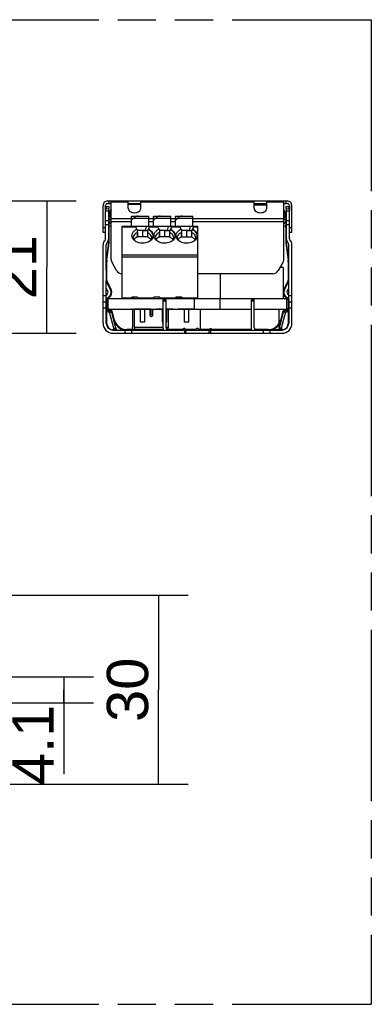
# Model space of a CAD drawing. Header units: millimetres. Extents: x 0 to 210, y 0 to 297.
# Tile 14 of 15: x 132 to 150, y 133 to 183. Entities that reach past the tile are written whole.
import ezdxf
from ezdxf.enums import TextEntityAlignment as Align

# ---------------------------------------------------------------- set-up
doc = ezdxf.new("R2010")
doc.units = ezdxf.units.MM
doc.header["$LTSCALE"] = 19.36
doc.linetypes.add('PHANTOM', pattern=[0.8, 0.45, -0.05, 0.1, -0.05, 0.1, -0.05])
doc.layers.get('0').update_dxf_attribs({"linetype": 'CONTINUOUS'})
doc.layers.add('DEFAULT_3', color=7, linetype='PHANTOM')
doc.layers.add('Z_DIM_2D', color=7, linetype='CONTINUOUS')
doc.styles.add('TEXTSTYLE_3', font='helveticaneueltw1g-ltcn.otf')
doc.dimstyles.new('DIMSTYLE_2', dxfattribs={"dimtxt": 2.1, "dimasz": 3.5, "dimexe": 1.5, "dimexo": 0, "dimgap": 0.525, "dimtad": 1, "dimdec": 3, "dimlfac": 3.125, "dimdsep": 46, "dimtxsty": 'TEXTSTYLE_3', "dimblk": '_FILLED', "dimblk1": '_FILLED', "dimblk2": '_FILLED', "dimcen": 0.09, "dimclrt": 5, "dimadec": 3, "dimazin": 2, "dimtp": 0.2, "dimtm": 0.2, "dimtfac": 1, "dimtdec": 3, "dimtofl": 0, "dimtmove": 0, "dimatfit": 3, "dimldrblk": '_FILLED', "dimfxl": 0, "dimtolj": 1, "dimarcsym": 0})
doc.dimstyles.new('DIMSTYLE_4', dxfattribs={"dimtxt": 2.1, "dimasz": 3.5, "dimexe": 1.5, "dimexo": 0, "dimgap": 0.525, "dimtad": 1, "dimdec": 3, "dimlfac": 3.125, "dimdsep": 46, "dimtxsty": 'TEXTSTYLE_3', "dimblk": '_FILLED', "dimblk1": '_FILLED', "dimblk2": '_FILLED', "dimcen": 0.09, "dimclrt": 5, "dimadec": 3, "dimazin": 2, "dimtp": 0.1, "dimtm": 0.1, "dimtfac": 1, "dimtdec": 3, "dimtofl": 0, "dimtmove": 0, "dimatfit": 3, "dimldrblk": '_FILLED', "dimfxl": 0, "dimtolj": 1, "dimarcsym": 0})

# ---------------------------------------------------------------- blocks, each defined once
blk = doc.blocks.new('*D3')
at = {"layer": 'Z_DIM_2D', "color": 2, "linetype": 'Continuous', "transparency": 16777216}
for p, q in [((130.604, 153.451), (140.816, 153.451)), ((139.316, 153.451), (139.316, 148.651)), ((139.316, 143.851), (139.316, 148.651)), ((130.604, 143.851), (140.816, 143.851))]:
    blk.add_line(p, q, dxfattribs=at)
at = {"layer": 'Z_DIM_2D', "color": 5, "linetype": 'Continuous', "transparency": 16777216, "style": 'TEXTSTYLE_3'}
blk.add_text('30', height=2.1, rotation=90, dxfattribs=at).set_placement((138.791, 148.651), align=Align.CENTER)
blk = doc.blocks.new('_FILLED')
at = {"color": 0, "linetype": 'ByBlock'}
blk.add_solid([(0, 0), (-1, 0.125), (-1, -0.125)], dxfattribs=at)
blk = doc.blocks.new('_NONE')
blk = doc.blocks.new('*D4')
at = {"layer": 'Z_DIM_2D', "color": 2, "linetype": 'Continuous', "transparency": 16777216}
for p, q in [((120.854, 173.473), (135.142, 173.473)), ((133.642, 173.473), (133.642, 170.113)), ((133.642, 166.753), (133.642, 170.113)), ((131.062, 166.753), (135.142, 166.753))]:
    blk.add_line(p, q, dxfattribs=at)
at = {"layer": 'Z_DIM_2D', "color": 5, "linetype": 'Continuous', "transparency": 16777216, "style": 'TEXTSTYLE_3'}
blk.add_text('21', height=2.1, rotation=90, dxfattribs=at).set_placement((133.117, 170.113), align=Align.CENTER)
blk = doc.blocks.new('*D6')
at = {"layer": 'Z_DIM_2D', "color": 2, "linetype": 'Continuous', "transparency": 16777216}
for p, q in [((131.382, 149.307), (136.012, 149.307)), ((134.512, 149.307), (134.512, 148.651)), ((134.512, 147.995), (134.512, 148.651)), ((134.512, 148.651), (134.512, 144.368)), ((131.382, 147.995), (136.012, 147.995))]:
    blk.add_line(p, q, dxfattribs=at)
at = {"layer": 'Z_DIM_2D', "color": 5, "linetype": 'Continuous', "transparency": 16777216, "style": 'TEXTSTYLE_3'}
blk.add_text('4.1', height=2.1, rotation=90, dxfattribs=at).set_placement((133.987, 147.895), align=Align.RIGHT)

msp = doc.modelspace()

# ---------------------------------------------------------------- linework, layer by layer
at = {"color": 6, "linetype": 'Continuous'}
for p, q in [((136.49773, 171.8731), (136.49773, 173.2491)), ((136.62573, 172.9894), (136.62573, 173.2491)), ((136.62573, 173.18684), (136.64119, 173.15367)), ((136.72173, 173.4731), (145.87373, 173.4731)), ((136.72173, 173.3451), (136.91373, 173.3451)), ((136.91373, 170.50375), (136.91373, 173.4731)), ((137.77773, 173.1043), (137.77773, 173.45823)), ((137.77773, 173.3131), (138.41773, 173.3131)), ((137.78087, 173.3451), (138.41458, 173.3451)), ((138.41773, 173.1043), (138.41773, 173.45823)), ((144.17773, 173.1043), (144.17773, 173.45823)), ((144.81773, 173.3051), (144.17773, 173.3051)), ((144.17773, 173.2731), (144.81773, 173.2731)), ((144.18087, 173.3451), (144.81458, 173.3451)), ((144.81773, 173.1043), (144.81773, 173.45823)), ((145.68173, 170.50375), (145.68173, 173.4731)), ((145.68173, 173.3451), (145.87373, 173.3451)), ((145.96973, 173.18684), (145.95426, 173.15367)), ((145.96973, 173.2491), (145.96973, 172.9894)), ((146.09773, 171.8731), (146.09773, 173.2491)), ((136.78573, 172.84372), (136.80142, 172.81006)), ((136.81773, 171.43558), (136.81773, 172.6731)), ((136.87956, 172.53289), (136.81773, 172.50406)), ((136.87956, 172.53289), (136.81788, 172.56046)), ((136.82401, 172.76162), (136.91009, 172.57701)), ((136.88172, 172.7691), (136.82507, 172.7691)), ((145.76656, 172.75115), (145.68536, 172.57701)), ((145.76296, 172.7691), (145.71373, 172.7691)), ((145.77757, 172.56046), (145.71589, 172.53289)), ((145.71589, 172.53289), (145.77773, 172.50406)), ((145.77773, 172.6331), (145.77773, 171.43558)), ((145.80973, 172.84372), (145.79126, 172.80412)), ((136.91373, 172.33301), (136.88819, 172.3211)), ((145.68173, 172.33301), (145.70726, 172.3211)), ((136.62573, 171.8731), (136.49773, 171.8731)), ((136.78573, 171.5531), (136.78573, 171.43558)), ((145.80973, 171.43558), (145.80973, 171.5531)), ((146.09773, 171.8731), (145.96973, 171.8731)), ((136.78011, 171.35099), (136.66362, 170.47731)), ((136.69534, 170.47308), (136.81183, 171.34677)), ((145.78362, 171.34677), (145.90011, 170.47308)), ((145.93183, 170.47731), (145.81534, 171.35099)), ((136.68973, 169.44836), (136.68973, 170.3885)), ((137.19085, 169.93801), (136.9566, 170.34375)), ((145.63885, 170.34375), (145.4046, 169.93801)), ((145.90573, 170.3885), (145.90573, 169.44836)), ((136.65773, 169.96642), (136.65773, 169.44836)), ((136.65773, 169.96642), (136.68973, 169.96642)), ((145.12747, 169.77801), (141.31373, 169.77801)), ((145.90573, 169.96642), (145.93773, 169.96642)), ((145.93773, 169.44836), (145.93773, 169.96642)), ((136.65773, 169.44836), (136.68973, 169.44836)), ((136.69286, 169.43455), (136.66399, 169.42075)), ((136.88555, 168.95733), (136.66399, 169.42075)), ((136.91442, 168.97113), (136.69286, 169.43455)), ((145.9026, 169.43455), (145.68103, 168.97113)), ((145.7099, 168.95733), (145.93147, 169.42075)), ((145.93147, 169.42075), (145.9026, 169.43455)), ((145.90573, 169.44836), (145.93773, 169.44836)), ((136.68333, 168.5163), (136.79853, 168.6027)), ((136.70253, 168.4907), (136.81773, 168.5771)), ((145.77773, 168.5771), (145.89293, 168.4907)), ((145.79693, 168.6027), (145.91213, 168.5163)), ((136.65773, 168.3531), (136.65773, 168.4651)), ((136.68973, 168.0091), (136.68973, 168.4651)), ((145.90573, 168.4651), (145.90573, 168.0091)), ((145.93773, 168.4651), (145.93773, 168.3531)), ((136.78683, 167.9771), (136.72173, 167.9771)), ((136.78683, 167.9451), (136.72173, 167.9451)), ((137.05267, 167.41117), (136.94138, 167.82651)), ((137.08358, 167.41946), (136.97229, 167.83479)), ((145.62316, 167.83479), (145.51187, 167.41946)), ((145.65407, 167.82651), (145.54278, 167.41117)), ((145.87373, 167.9771), (145.80862, 167.9771)), ((145.87373, 167.9451), (145.80862, 167.9451)), ((139.55425, 166.9451), (137.70177, 166.9451)), ((140.55032, 166.9451), (139.74166, 166.9451)), ((141.20632, 166.9451), (140.64809, 166.9451)), ((141.94736, 166.9451), (141.38913, 166.9451)), ((144.03425, 166.9451), (142.04513, 166.9451)), ((144.89368, 166.9451), (144.22166, 166.9451))]:
    msp.add_line(p, q, dxfattribs=at)
at = {"color": 7, "linetype": 'Continuous'}
for p, q in [((136.64534, 173.2011), (136.62682, 172.9894)), ((136.64534, 173.2011), (136.80473, 173.18716)), ((136.78621, 172.97546), (136.80473, 173.18716)), ((145.79072, 173.18716), (145.95011, 173.2011)), ((145.79072, 173.18716), (145.80924, 172.97546)), ((145.96863, 172.9894), (145.95011, 173.2011)), ((136.62573, 171.5531), (136.62573, 172.9643)), ((136.78573, 172.9643), (136.62573, 172.9643)), ((136.62682, 172.9894), (136.78621, 172.97546)), ((136.78573, 171.5531), (136.78573, 172.9643)), ((137.93773, 172.50001), (137.93773, 172.6891)), ((137.95373, 172.6891), (137.93773, 172.6891)), ((137.95373, 172.50001), (137.95098, 172.4971)), ((137.95373, 172.50001), (137.95373, 172.7051)), ((137.95373, 172.7051), (138.81773, 172.7051)), ((137.96698, 172.5131), (137.95373, 172.5131)), ((138.02732, 172.5771), (137.96698, 172.5131)), ((138.81773, 172.1931), (138.81773, 172.7051)), ((139.05773, 172.50001), (139.05773, 172.6891)), ((139.07373, 172.6891), (139.05773, 172.6891)), ((139.07373, 172.50001), (139.07098, 172.4971)), ((139.07373, 172.50001), (139.07373, 172.7051)), ((139.07373, 172.7051), (139.93773, 172.7051)), ((139.08698, 172.5131), (139.07373, 172.5131)), ((139.14732, 172.5771), (139.08698, 172.5131)), ((139.93773, 172.1931), (139.93773, 172.7051)), ((140.17773, 172.50001), (140.17773, 172.6891)), ((140.19373, 172.6891), (140.17773, 172.6891)), ((140.19373, 172.50001), (140.19098, 172.4971)), ((140.19373, 172.50001), (140.19373, 172.7051)), ((140.19373, 172.7051), (141.05773, 172.7051)), ((140.20698, 172.5131), (140.19373, 172.5131)), ((140.26732, 172.5771), (140.20698, 172.5131)), ((141.05773, 172.1931), (141.05773, 172.7051)), ((145.80924, 172.97546), (145.96863, 172.9894)), ((145.96973, 172.9643), (145.80973, 172.9643)), ((145.80973, 172.9643), (145.80973, 171.5531)), ((145.96973, 171.5531), (145.96973, 172.9643)), ((136.84973, 172.1739), (136.81773, 172.23951)), ((136.91373, 172.20512), (136.84973, 172.1739)), ((137.45773, 172.1771), (137.45773, 168.4971)), ((137.45773, 172.1771), (137.47373, 172.1771)), ((137.47373, 170.60683), (137.47373, 172.1931)), ((137.47373, 172.1931), (141.31373, 172.1931)), ((137.93773, 172.1931), (137.93773, 172.4971)), ((137.95098, 172.4971), (137.93773, 172.4971)), ((138.25773, 171.9691), (138.14573, 172.1931)), ((138.68773, 172.1771), (138.63573, 171.9691)), ((138.85789, 172.1771), (138.68773, 172.1771)), ((138.86573, 172.1771), (138.75373, 171.9531)), ((138.88173, 172.1931), (138.7995, 172.02865)), ((138.86573, 172.1771), (138.87373, 172.1771)), ((139.05773, 172.1931), (139.05773, 172.4971)), ((139.07098, 172.4971), (139.05773, 172.4971)), ((139.37773, 171.9691), (139.26573, 172.1931)), ((139.80773, 172.1771), (139.75573, 171.9691)), ((139.97789, 172.1771), (139.80773, 172.1771)), ((139.98573, 172.1771), (139.87373, 171.9531)), ((140.00173, 172.1931), (139.9195, 172.02865)), ((139.98573, 172.1771), (139.99373, 172.1771)), ((140.17773, 172.1931), (140.17773, 172.4971)), ((140.19098, 172.4971), (140.17773, 172.4971)), ((140.49773, 171.9691), (140.38573, 172.1931)), ((140.92773, 172.1771), (140.87573, 171.9691)), ((141.09789, 172.1771), (140.92773, 172.1771)), ((141.10573, 172.1771), (140.99373, 171.9531)), ((141.12173, 172.1931), (141.0395, 172.02865)), ((141.10573, 172.1771), (141.11373, 172.1771)), ((141.31373, 168.5131), (141.31373, 172.1931)), ((145.68173, 172.20512), (145.74573, 172.1739)), ((145.74573, 172.1739), (145.77773, 172.23951)), ((138.22865, 171.86503), (138.22865, 171.64676)), ((138.22865, 171.64676), (138.24173, 171.65307)), ((138.24173, 171.87278), (138.24173, 171.65335)), ((138.24173, 171.65307), (138.25368, 171.659)), ((138.25368, 171.659), (138.25773, 171.6608)), ((138.25773, 171.6491), (138.25773, 171.9691)), ((138.63573, 171.9691), (138.25773, 171.9691)), ((138.76184, 171.6491), (138.25773, 171.6491)), ((138.50573, 171.9531), (138.50573, 171.6491)), ((138.75373, 171.9531), (138.50573, 171.9531)), ((138.75373, 171.9531), (138.75373, 171.6491)), ((139.34865, 171.86503), (139.34865, 171.64676)), ((139.34865, 171.64676), (139.36173, 171.65307)), ((139.36173, 171.87278), (139.36173, 171.65335)), ((139.36173, 171.65307), (139.37368, 171.659)), ((139.37368, 171.659), (139.37773, 171.6608)), ((139.37773, 171.6491), (139.37773, 171.9691)), ((139.75573, 171.9691), (139.37773, 171.9691)), ((139.88184, 171.6491), (139.37773, 171.6491)), ((139.62573, 171.9531), (139.62573, 171.6491)), ((139.87373, 171.9531), (139.62573, 171.9531)), ((139.87373, 171.9531), (139.87373, 171.6491)), ((140.46865, 171.86503), (140.46865, 171.64676)), ((140.46865, 171.64676), (140.48173, 171.65307)), ((140.48173, 171.87278), (140.48173, 171.65335)), ((140.48173, 171.65307), (140.49368, 171.659)), ((140.49368, 171.659), (140.49773, 171.6608)), ((140.49773, 171.6491), (140.49773, 171.9691)), ((140.87573, 171.9691), (140.49773, 171.9691)), ((140.49773, 171.6491), (141.00184, 171.6491)), ((140.74573, 171.9531), (140.74573, 171.6491)), ((140.99373, 171.9531), (140.74573, 171.9531)), ((140.99373, 171.9531), (140.99373, 171.6491)), ((136.49773, 167.2651), (136.49773, 171.25279)), ((136.58208, 171.45643), (136.58823, 171.46259)), ((136.65773, 169.96642), (136.65773, 171.25279)), ((136.69522, 171.3433), (136.70137, 171.34945)), ((145.89408, 171.34945), (145.90023, 171.3433)), ((145.93773, 169.96642), (145.93773, 171.25279)), ((146.00722, 171.46259), (146.01337, 171.45643)), ((146.09773, 167.2651), (146.09773, 171.25279)), ((145.64973, 170.0971), (145.49645, 170.0971)), ((145.64973, 170.0971), (145.64973, 168.4971)), ((142.44973, 169.77801), (142.44973, 168.4971)), ((136.65773, 168.47347), (136.65773, 169.42075)), ((136.7412, 168.88831), (136.65773, 169.06291)), ((145.85425, 168.88831), (145.93773, 169.06291)), ((145.93773, 168.47347), (145.93773, 169.42075)), ((136.65773, 168.6971), (136.70253, 168.7307)), ((137.93773, 168.5131), (137.93773, 168.5771)), ((137.95373, 168.5131), (137.93773, 168.5131)), ((137.95373, 168.5131), (137.95373, 168.5931)), ((138.25773, 168.5931), (137.95373, 168.5931)), ((137.99263, 168.5931), (137.99263, 168.4971)), ((138.10577, 168.4971), (138.10577, 168.5931)), ((138.25773, 168.5051), (138.17773, 168.5051)), ((138.25773, 168.5931), (138.25773, 168.4971)), ((139.05773, 168.5131), (139.05773, 168.5771)), ((139.07373, 168.5131), (139.05773, 168.5131)), ((139.07373, 168.5131), (139.07373, 168.5931)), ((139.37773, 168.5931), (139.07373, 168.5931)), ((139.37773, 168.5051), (139.29773, 168.5051)), ((139.37773, 168.5931), (139.37773, 168.4971)), ((140.17773, 168.5131), (140.17773, 168.5771)), ((140.19373, 168.5131), (140.17773, 168.5131)), ((140.49773, 168.5931), (140.19373, 168.5931)), ((140.19373, 168.5131), (140.19373, 168.5931)), ((140.49773, 168.5051), (140.38573, 168.5051)), ((140.49773, 168.5931), (140.49773, 168.4971)), ((141.29773, 168.4971), (141.29773, 168.5771)), ((141.31373, 168.5131), (141.29773, 168.5131)), ((145.93773, 168.6971), (145.89293, 168.7307)), ((136.49773, 168.3531), (136.65773, 168.3531)), ((136.65773, 167.2651), (136.65773, 168.3531)), ((136.75373, 167.9851), (136.75373, 168.4971)), ((145.84173, 168.4971), (136.75373, 168.4971)), ((139.53773, 168.4491), (139.53773, 167.0411)), ((139.53773, 168.4491), (139.69773, 168.4491)), ((139.69773, 167.0411), (139.69773, 168.4491)), ((141.15373, 167.9851), (141.15373, 168.4971)), ((142.43373, 168.4971), (142.43373, 167.9851)), ((144.01773, 168.4491), (144.17773, 168.4491)), ((144.01773, 168.4491), (144.01773, 167.0411)), ((144.17773, 167.0411), (144.17773, 168.4491)), ((145.84173, 167.9851), (145.84173, 168.4971)), ((145.93773, 168.3531), (146.09773, 168.3531)), ((145.93773, 168.3531), (145.93773, 167.2651)), ((136.75373, 167.9851), (139.53773, 167.9851)), ((137.99263, 167.9771), (137.93773, 167.9771)), ((137.99263, 167.9851), (137.99263, 167.0411)), ((138.92035, 167.9771), (138.09773, 167.9771)), ((138.10577, 167.0411), (138.10577, 167.9851)), ((138.37773, 167.9851), (138.37773, 167.3451)), ((138.61773, 167.3451), (138.61773, 167.9851)), ((138.8751, 167.9851), (138.8751, 167.7131)), ((138.92035, 167.9851), (138.92035, 167.7131)), ((139.03349, 167.7131), (139.03349, 167.9851)), ((139.53773, 167.9771), (139.21773, 167.9771)), ((139.49773, 167.9851), (139.49773, 167.3451)), ((139.69773, 167.9851), (144.01773, 167.9851)), ((140.05773, 167.9771), (139.69773, 167.9771)), ((139.73773, 167.3451), (139.73773, 167.9851)), ((139.80282, 167.9851), (139.80282, 167.0411)), ((141.16173, 167.9771), (140.31373, 167.9771)), ((140.61773, 167.9851), (140.61773, 167.3451)), ((140.85773, 167.3451), (140.85773, 167.9851)), ((141.44192, 167.9851), (141.44192, 166.9451)), ((144.17773, 167.9851), (145.84173, 167.9851)), ((145.44192, 167.25499), (145.44192, 167.9851)), ((137.17342, 166.96054), (137.05267, 167.41117)), ((138.37773, 167.3451), (138.61773, 167.3451)), ((139.49773, 167.3451), (139.53773, 167.3451)), ((139.69773, 167.3451), (139.73773, 167.3451)), ((140.64173, 167.0091), (140.50462, 166.9131)), ((140.61773, 167.3451), (140.85773, 167.3451)), ((141.29772, 167.0091), (141.16062, 166.9131)), ((141.29773, 167.0091), (141.43483, 166.9131)), ((141.95373, 167.0091), (142.09083, 166.9131)), ((145.54278, 167.41117), (145.44192, 167.03475)), ((145.44192, 166.9451), (145.44192, 167.19738)), ((137.00973, 166.9131), (145.58573, 166.9131)), ((137.00973, 166.7531), (145.58573, 166.7531)), ((137.93773, 166.9131), (137.93773, 166.7531)), ((140.64173, 166.9131), (140.64173, 166.7531)), ((141.95373, 166.9131), (141.95373, 166.7531)), ((144.65773, 166.7531), (144.65773, 166.9131)), ((145.0966, 166.9451), (145.44192, 166.9451))]:
    msp.add_line(p, q, dxfattribs=at)
at = {"color": 9, "linetype": 'Continuous'}
for p, q in [((136.79397, 173.06417), (136.63458, 173.07812)), ((136.81773, 173.3451), (136.81773, 173.4731)), ((137.77773, 173.40749), (136.91373, 173.40749)), ((137.90263, 173.3131), (137.90263, 173.3451)), ((138.35518, 173.3451), (138.35518, 173.3131)), ((144.17773, 173.40749), (138.41773, 173.40749)), ((144.20027, 173.2731), (144.20027, 173.3051)), ((144.65282, 173.3051), (144.65282, 173.2731)), ((145.68173, 173.40749), (144.81773, 173.40749)), ((145.77773, 173.4731), (145.77773, 173.3451)), ((145.96087, 173.07812), (145.80148, 173.06417)), ((136.81773, 172.6731), (136.78573, 172.6731)), ((136.80527, 172.83401), (136.83634, 172.82635)), ((136.91373, 172.57871), (137.93773, 172.57871)), ((138.81773, 172.5771), (138.02732, 172.5771)), ((138.81773, 172.57871), (139.05773, 172.57871)), ((139.93773, 172.5771), (139.14732, 172.5771)), ((139.93773, 172.57871), (140.17773, 172.57871)), ((141.05773, 172.5771), (140.26732, 172.5771)), ((141.05773, 172.57871), (145.68173, 172.57871)), ((145.77913, 172.83356), (145.74859, 172.82402)), ((145.80973, 172.6331), (145.77773, 172.6331)), ((136.49773, 172.1291), (136.62573, 172.1291)), ((136.62573, 172.48476), (136.78573, 172.48476)), ((136.78573, 172.25848), (136.62573, 172.25848)), ((137.93773, 172.42032), (136.91373, 172.42032)), ((137.47373, 172.13024), (137.45773, 172.13024)), ((138.16916, 172.14624), (137.47373, 172.14624)), ((139.05773, 172.42032), (138.81773, 172.42032)), ((138.85029, 172.13024), (138.84229, 172.13024)), ((139.28916, 172.14624), (138.85829, 172.14624)), ((140.17773, 172.42032), (139.93773, 172.42032)), ((139.97029, 172.13024), (139.96229, 172.13024)), ((140.40916, 172.14624), (139.97829, 172.14624)), ((145.68173, 172.42032), (141.05773, 172.42032)), ((141.09029, 172.13024), (141.08229, 172.13024)), ((141.31373, 172.14624), (141.09829, 172.14624)), ((145.80973, 172.48476), (145.96973, 172.48476)), ((145.96973, 172.25848), (145.80973, 172.25848)), ((145.96973, 172.1291), (146.09773, 172.1291)), ((136.81183, 171.34677), (136.78011, 171.35099)), ((136.78573, 171.43558), (136.81773, 171.43558)), ((145.77773, 171.43558), (145.80973, 171.43558)), ((145.81534, 171.35099), (145.78362, 171.34677)), ((136.667, 170.50262), (136.69871, 170.4984)), ((137.45773, 170.71996), (137.47373, 170.71996)), ((137.47373, 170.60683), (137.45773, 170.60683)), ((137.47373, 170.73596), (141.31373, 170.73596)), ((141.31373, 170.62283), (137.47373, 170.62283)), ((145.89674, 170.4984), (145.92846, 170.50262)), ((136.68973, 170.3885), (136.65773, 170.3885)), ((136.66362, 170.47731), (136.69534, 170.47308)), ((145.90011, 170.47308), (145.93183, 170.47731)), ((145.93773, 170.3885), (145.90573, 170.3885)), ((136.73652, 169.34324), (136.70765, 169.32943)), ((145.8878, 169.32943), (145.85893, 169.34324)), ((136.49773, 168.6731), (136.65773, 168.6731)), ((137.45773, 168.5611), (137.93773, 168.5611)), ((137.93773, 168.5771), (137.95373, 168.5771)), ((137.95373, 168.5611), (137.99263, 168.5611)), ((138.25773, 168.5611), (139.05773, 168.5611)), ((139.05773, 168.5771), (139.07373, 168.5771)), ((139.37773, 168.5611), (140.17773, 168.5611)), ((140.17773, 168.5771), (140.19373, 168.5771)), ((140.19373, 168.5611), (141.29773, 168.5611)), ((141.29773, 168.5771), (141.31373, 168.5771)), ((145.93773, 168.6731), (146.09773, 168.6731)), ((136.65773, 168.0331), (136.49773, 168.0331)), ((139.69773, 168.3851), (139.53773, 168.3851)), ((144.17773, 168.3851), (144.01773, 168.3851)), ((146.09773, 168.0331), (145.93773, 168.0331)), ((136.69715, 167.23318), (136.69715, 167.85491)), ((136.82374, 167.83283), (136.80774, 167.83283)), ((137.04307, 167.01429), (136.82374, 167.83283)), ((138.92035, 167.7131), (139.03349, 167.7131)), ((145.77171, 167.83283), (145.55239, 167.01429)), ((145.78771, 167.83283), (145.77171, 167.83283)), ((145.8983, 167.85491), (145.8983, 167.23318)), ((139.53773, 167.0411), (138.10577, 167.0411)), ((139.80282, 167.0411), (139.69773, 167.0411)), ((136.98515, 166.94518), (137.07163, 166.94519)), ((137.61773, 166.7531), (137.61773, 166.9131)), ((140.70573, 166.9131), (140.70573, 166.7531)), ((141.88973, 166.7531), (141.88973, 166.9131)), ((144.97773, 166.9131), (144.97773, 166.7531)), ((145.6103, 166.94518), (145.52382, 166.94518))]:
    msp.add_line(p, q, dxfattribs=at)
at = {"color": 6, "linetype": 'Continuous'}
for centre, radius, start, end in [((136.72173, 173.2491), 0.224, 90, 180), ((136.72173, 173.2491), 0.096, 90, 180), ((137.45773, 172.6731), 0.672, 144.078951, 175.381876), ((137.45773, 172.6731), 0.64, 148.236805, 180), ((145.13773, 172.6331), 0.672, 2.892848, 35.931968), ((145.87373, 173.2491), 0.224, 0, 90), ((145.87373, 173.2491), 0.096, 0, 90), ((135.79373, 172.7691), 1.088, 353.859738, 360), ((136.4438, 172.03556), 0.66123, 44.680314, 48.774916), ((146.15165, 172.03556), 0.66123, 131.225084, 135.319668), ((145.13773, 172.6331), 0.64, 0, 31.763122), ((146.80173, 172.7691), 1.088, 180, 186.140262), ((136.51562, 172.14706), 0.41122, 25.038916, 29.227375), ((146.07983, 172.14706), 0.41122, 150.772661, 154.961085), ((136.14573, 171.43558), 0.64, 352.405357, 360), ((136.14573, 171.43558), 0.672, 352.405357, 360), ((146.44973, 171.43558), 0.672, 180, 187.594643), ((146.44973, 171.43558), 0.64, 180, 187.594643), ((137.23373, 170.50375), 0.32, 180, 210), ((145.36173, 170.50375), 0.32, 330, 360), ((137.32973, 170.3885), 0.672, 172.405357, 174.937857), ((137.32973, 170.3885), 0.64, 172.405357, 180), ((145.26573, 170.3885), 0.64, 0, 7.594643), ((145.26573, 170.3885), 0.672, 5.062143, 7.594643), ((137.46798, 170.09801), 0.32, 210, 268.149449), ((145.12747, 170.09801), 0.32, 270, 330), ((136.72173, 169.44836), 0.064, 180, 205.553197), ((136.72173, 169.44836), 0.032, 180, 205.553197), ((145.87373, 169.44836), 0.032, 334.446803, 360), ((145.87373, 169.44836), 0.064, 334.446803, 360), ((136.72173, 168.4651), 0.064, 126.869898, 180), ((136.62573, 168.8331), 0.288, 306.869898, 25.553197), ((136.62573, 168.8331), 0.32, 306.869898, 25.553197), ((145.96973, 168.8331), 0.32, 154.446803, 233.130102), ((145.96973, 168.8331), 0.288, 154.446803, 233.130102), ((145.87373, 168.4651), 0.064, 0, 53.130102), ((136.72173, 168.4651), 0.032, 126.869898, 180), ((136.72173, 168.0091), 0.032, 180, 270), ((145.87373, 168.0091), 0.032, 270, 360), ((145.87373, 168.4651), 0.032, 0, 53.130102), ((136.72173, 168.0091), 0.064, 216.026933, 270), ((136.78683, 167.7851), 0.192, 15, 90), ((136.78683, 167.7851), 0.16, 15, 90), ((145.80862, 167.7851), 0.192, 90, 165), ((145.80862, 167.7851), 0.16, 90, 165), ((145.87373, 168.0091), 0.064, 270, 332.948654), ((137.70177, 167.5851), 0.672, 195, 264.596555), ((137.70177, 167.5851), 0.64, 195, 270), ((144.89368, 167.5851), 0.64, 270, 345), ((144.89368, 167.5851), 0.672, 275.403445, 345)]:
    msp.add_arc(centre, radius, start, end, dxfattribs=at)
at = {"color": 7, "linetype": 'Continuous'}
for centre, radius, start, end in [((136.91373, 172.9643), 0.288, 175, 180), ((136.91373, 172.9643), 0.128, 175, 180), ((145.68173, 172.9643), 0.128, 0, 5), ((145.68173, 172.9643), 0.288, 0, 5), ((138.54217, 171.47138), 0.6034, 65.241695, 65.924905), ((138.55179, 171.49162), 0.58099, 60.692079, 65.26754), ((139.66217, 171.47138), 0.6034, 65.241695, 65.924905), ((139.67179, 171.49162), 0.58099, 60.692079, 65.26754), ((140.78217, 171.47138), 0.6034, 65.241695, 65.924905), ((140.79179, 171.49162), 0.58099, 60.692079, 65.26754), ((136.49773, 171.5531), 0.128, 315, 360), ((136.49773, 171.5531), 0.288, 315, 360), ((138.29469, 171.73195), 0.3286, 206.764553, 211.709448), ((138.29276, 171.60417), 0.25955, 196.701015, 200.883799), ((138.32817, 171.35261), 0.29883, 145.888847, 151.454654), ((138.3382, 171.34602), 0.31084, 145.13047, 145.918776), ((138.35011, 171.33748), 0.32549, 140.146353, 145.096502), ((138.51142, 171.40268), 0.54196, 119.843162, 121.449321), ((142.83022, 137.3527), 34.8696, 96.908891, 97.124112), ((138.66626, 171.33322), 0.31932, 32.794697, 38.978697), ((138.68822, 171.34745), 0.29314, 27.132284, 32.780844), ((138.69618, 171.72872), 0.35282, 322.869733, 328.283821), ((138.71385, 171.71766), 0.33198, 328.304386, 332.023022), ((138.72295, 171.71274), 0.32163, 332.036603, 333.313012), ((139.41469, 171.73195), 0.3286, 206.764553, 211.709448), ((139.41276, 171.60417), 0.25955, 196.701015, 200.883799), ((139.44817, 171.35261), 0.29883, 145.888847, 151.454654), ((139.4582, 171.34602), 0.31084, 145.13047, 145.918776), ((139.47011, 171.33748), 0.32549, 140.146353, 145.096502), ((139.63142, 171.40268), 0.54196, 119.843162, 121.449321), ((143.95022, 137.3527), 34.8696, 96.908891, 97.124112), ((139.78626, 171.33322), 0.31932, 32.794697, 38.978697), ((139.80822, 171.34745), 0.29314, 27.132284, 32.780844), ((139.81618, 171.72872), 0.35282, 322.869733, 328.283821), ((139.83385, 171.71766), 0.33198, 328.304386, 332.023022), ((139.84295, 171.71274), 0.32163, 332.036603, 333.313012), ((140.53469, 171.73195), 0.3286, 206.764552, 211.709448), ((140.53276, 171.60417), 0.25955, 196.701015, 200.883798), ((140.56817, 171.35261), 0.29883, 145.888847, 151.454654), ((140.5782, 171.34602), 0.31084, 145.13047, 145.918776), ((140.59011, 171.33748), 0.32549, 140.146353, 145.096502), ((140.75142, 171.40268), 0.54196, 119.843162, 121.449321), ((145.07022, 137.3527), 34.8696, 96.908891, 97.124112), ((140.90626, 171.33322), 0.31932, 32.794697, 38.978697), ((140.92822, 171.34745), 0.29314, 27.132284, 32.780844), ((140.93618, 171.72872), 0.35282, 322.869733, 328.283821), ((140.95385, 171.71766), 0.33198, 328.304386, 332.023022), ((140.96295, 171.71274), 0.32163, 332.036603, 333.313012), ((146.09773, 171.5531), 0.288, 180, 225), ((146.09773, 171.5531), 0.128, 180, 225), ((136.78573, 171.25279), 0.288, 135, 180), ((136.78573, 171.25279), 0.128, 135, 180), ((138.65623, 171.79279), 0.4267, 313.469742, 313.920778), ((139.77623, 171.79279), 0.4267, 313.469742, 313.920779), ((140.89623, 171.79279), 0.4267, 313.469741, 313.920774), ((145.80973, 171.25279), 0.128, 0, 45), ((145.80973, 171.25279), 0.288, 0, 45), ((136.68973, 168.4811), 0.032, 126.869898, 170.280654), ((136.62573, 168.8331), 0.128, 306.869898, 25.553197), ((145.96973, 168.8331), 0.128, 154.446803, 233.130102), ((145.90573, 168.4811), 0.032, 27.51904, 44.46381), ((136.73773, 167.7211), 0.224, 22.5, 82.5), ((145.85773, 167.7211), 0.224, 97.5, 157.5), ((137.00973, 167.2651), 0.512, 180, 270), ((137.00973, 167.2651), 0.352, 180, 270), ((139.82573, 167.0411), 0.288, 180, 206.400734), ((139.82573, 167.0411), 0.128, 180, 270), ((139.3998, 167.04097), 0.40302, 350.825156, 0.019107), ((140.96311, 167.00909), 0.32139, 180.000014, 182.85311), ((141.63236, 167.00909), 0.32136, 357.147275, 359.999964), ((144.30573, 167.0411), 0.288, 180, 206.400734), ((144.30573, 167.0411), 0.128, 180, 260.850896), ((145.58573, 167.2651), 0.512, 270, 360), ((145.58573, 167.2651), 0.352, 270, 360), ((137.23524, 166.9771), 0.064, 195, 270), ((139.41944, 167.03792), 0.38314, 345.978382, 350.807004), ((140.96511, 167.00917), 0.32338, 182.852929, 184.114109), ((140.96693, 167.00931), 0.32521, 184.114672, 185.691059), ((141.60158, 167.01415), 0.35261, 343.34616, 348.701859), ((141.62104, 167.01016), 0.33274, 348.72034, 354.290941), ((141.62833, 167.00932), 0.32541, 354.310551, 355.815458), ((141.6301, 167.00918), 0.32363, 355.815855, 357.147363), ((145.36021, 166.9771), 0.064, 288.702728, 330.08082)]:
    msp.add_arc(centre, radius, start, end, dxfattribs=at)
at = {"color": 9, "linetype": 'Continuous'}
for centre, radius, start, end in [((136.80769, 168.12061), 0.28778, 247.411303, 270.010026), ((145.78771, 168.12083), 0.28799, 269.999751, 292.580783), ((136.98515, 167.23318), 0.288, 180.00032, 270.00001), ((145.6103, 167.23318), 0.288, 269.999952, 0.000265)]:
    msp.add_arc(centre, radius, start, end, dxfattribs=at)
at = {"color": 7, "linetype": 'Continuous'}
for centre in [(138.15532, 172.5771), (139.27532, 172.5771), (140.39532, 172.5771)]:
    msp.add_ellipse(centre, major_axis=(0.17046, 0.1081), ratio=0.40212983, start_param=0.56514283, end_param=2.13593916, dxfattribs=at)
at = {"color": 6, "linetype": 'Continuous'}
for points, knots in [([(137.77773, 173.45823), (137.77772, 173.46195), (137.77755, 173.46611), (137.7794, 173.4731), (137.78087, 173.4731)], [0, 0, 0, 0, 0.71585902, 1, 1, 1, 1]), ([(137.77773, 173.1043), (137.77773, 173.07431), (137.7972, 173.00991), (137.87175, 172.93616), (137.97657, 172.8888), (138.09772, 172.87244), (138.21887, 172.8888), (138.32369, 172.93615), (138.39825, 173.0099), (138.41773, 173.07431), (138.41773, 173.1043)], [0, 0, 0, 0, 0.10474005, 0.22232914, 0.35601158, 0.49999374, 0.6439755, 0.77766177, 0.89525694, 1, 1, 1, 1]), ([(138.41773, 173.45823), (138.41773, 173.46195), (138.4179, 173.46611), (138.41605, 173.4731), (138.41458, 173.4731)], [0, 0, 0, 0, 0.71589444, 1, 1, 1, 1]), ([(144.17773, 173.45823), (144.17772, 173.46195), (144.17755, 173.46611), (144.1794, 173.4731), (144.18087, 173.4731)], [0, 0, 0, 0, 0.71585902, 1, 1, 1, 1]), ([(144.17773, 173.1043), (144.17773, 173.07431), (144.1972, 173.00991), (144.27175, 172.93616), (144.37657, 172.8888), (144.49772, 172.87244), (144.61887, 172.8888), (144.72369, 172.93615), (144.79825, 173.0099), (144.81773, 173.07431), (144.81773, 173.1043)], [0, 0, 0, 0, 0.10474005, 0.22232914, 0.35601158, 0.49999374, 0.6439755, 0.77766177, 0.89525694, 1, 1, 1, 1]), ([(144.81773, 173.45823), (144.81773, 173.46195), (144.8179, 173.46611), (144.81605, 173.4731), (144.81458, 173.4731)], [0, 0, 0, 0, 0.71589444, 1, 1, 1, 1]), ([(136.81776, 172.42883), (136.82326, 172.42232), (136.84402, 172.39668), (136.86256, 172.3692), (136.87449, 172.34785)], [0, 0, 0, 0, 0.25863427, 1, 1, 1, 1]), ([(145.72096, 172.34785), (145.72485, 172.35481), (145.74174, 172.38317), (145.76155, 172.40973), (145.7777, 172.42883)], [0, 0, 0, 0, 0.2418776, 1, 1, 1, 1])]:
    msp.add_open_spline(points, degree=3, knots=knots, dxfattribs=at)
at = {"color": 7, "linetype": 'Continuous'}
for points, knots in [([(138.00129, 171.58397), (137.98163, 171.623), (137.95848, 171.7112), (137.99229, 171.84722), (138.08611, 171.96256), (138.17414, 172.0164), (138.22313, 172.03829)], [0, 0, 0, 0, 0.23149935, 0.4626302, 0.71569423, 1, 1, 1, 1]), ([(139.01515, 171.56438), (139.03711, 171.6035), (139.06481, 171.69273), (139.0342, 171.83292), (138.93955, 171.95167), (138.84964, 172.00651), (138.7995, 172.02865)], [0, 0, 0, 0, 0.23281509, 0.46332379, 0.71560448, 1, 1, 1, 1]), ([(138.80432, 172.03829), (138.85565, 172.01535), (138.94747, 171.95848), (139.04255, 171.83486), (139.06923, 171.68945), (139.0367, 171.59875), (139.01231, 171.55923)], [0, 0, 0, 0, 0.28399652, 0.53527108, 0.76542324, 1, 1, 1, 1]), ([(139.12129, 171.58397), (139.10163, 171.623), (139.07848, 171.7112), (139.11229, 171.84722), (139.20611, 171.96256), (139.29414, 172.0164), (139.34313, 172.03829)], [0, 0, 0, 0, 0.23149935, 0.4626302, 0.71569423, 1, 1, 1, 1]), ([(140.13515, 171.56438), (140.15711, 171.6035), (140.18481, 171.69273), (140.1542, 171.83292), (140.05955, 171.95167), (139.96964, 172.00651), (139.9195, 172.02865)], [0, 0, 0, 0, 0.23281509, 0.46332379, 0.71560448, 1, 1, 1, 1]), ([(139.92432, 172.03829), (139.97565, 172.01535), (140.06747, 171.95848), (140.16255, 171.83486), (140.18923, 171.68945), (140.1567, 171.59875), (140.13231, 171.55923)], [0, 0, 0, 0, 0.28399652, 0.53527108, 0.76542324, 1, 1, 1, 1]), ([(140.24129, 171.58397), (140.22163, 171.623), (140.19848, 171.7112), (140.23229, 171.84722), (140.32611, 171.96256), (140.41414, 172.0164), (140.46313, 172.03829)], [0, 0, 0, 0, 0.23149935, 0.46263019, 0.71569423, 1, 1, 1, 1]), ([(141.25515, 171.56438), (141.27711, 171.6035), (141.30481, 171.69273), (141.2742, 171.83292), (141.17955, 171.95167), (141.08964, 172.00651), (141.0395, 172.02865)], [0, 0, 0, 0, 0.23281509, 0.46332379, 0.71560448, 1, 1, 1, 1]), ([(141.04432, 172.03829), (141.09565, 172.01535), (141.18747, 171.95848), (141.28255, 171.83486), (141.30923, 171.68945), (141.2767, 171.59875), (141.25231, 171.55923)], [0, 0, 0, 0, 0.28399651, 0.53527107, 0.76542324, 1, 1, 1, 1]), ([(138.94979, 171.48312), (138.88871, 171.42522), (138.72463, 171.34034), (138.45305, 171.31484), (138.19423, 171.3806), (138.05612, 171.49285), (138.01514, 171.55923)], [0, 0, 0, 0, 0.24341672, 0.5128042, 0.7743579, 1, 1, 1, 1]), ([(138.25773, 171.88707), (138.2249, 171.87244), (138.16444, 171.83797), (138.09154, 171.76895), (138.0447, 171.68807), (138.03372, 171.62863), (138.03373, 171.59996)], [0, 0, 0, 0, 0.28089325, 0.53893708, 0.77592834, 1, 1, 1, 1]), ([(138.22865, 171.64676), (138.21592, 171.64011), (138.16866, 171.61284), (138.126, 171.57696), (138.10024, 171.54606)], [0, 0, 0, 0, 0.26310811, 1, 1, 1, 1]), ([(138.97772, 171.58396), (138.97773, 171.61263), (138.96675, 171.67207), (138.9199, 171.75295), (138.84701, 171.82197), (138.78655, 171.85644), (138.75373, 171.87107)], [0, 0, 0, 0, 0.22407235, 0.461064, 0.71909856, 1, 1, 1, 1]), ([(138.76184, 171.6491), (138.77723, 171.64193), (138.83386, 171.61218), (138.88494, 171.57066), (138.91449, 171.53408)], [0, 0, 0, 0, 0.26530807, 1, 1, 1, 1]), ([(139.01032, 171.56829), (139.02841, 171.60428), (139.05082, 171.68435), (139.02761, 171.80936), (138.95209, 171.91979), (138.87791, 171.97479), (138.83619, 171.99824)], [0, 0, 0, 0, 0.23555332, 0.46892874, 0.72018573, 1, 1, 1, 1]), ([(139.01231, 171.55923), (139.00825, 171.55266), (138.99064, 171.5262), (138.96954, 171.50212), (138.95222, 171.48544)], [0, 0, 0, 0, 0.24319091, 1, 1, 1, 1]), ([(140.06979, 171.48312), (140.00871, 171.42522), (139.84463, 171.34034), (139.57305, 171.31484), (139.31423, 171.3806), (139.17612, 171.49285), (139.13514, 171.55923)], [0, 0, 0, 0, 0.24341672, 0.5128042, 0.7743579, 1, 1, 1, 1]), ([(139.37773, 171.88707), (139.3449, 171.87244), (139.28444, 171.83797), (139.21154, 171.76895), (139.1647, 171.68807), (139.15372, 171.62863), (139.15373, 171.59996)], [0, 0, 0, 0, 0.28089325, 0.53893708, 0.77592834, 1, 1, 1, 1]), ([(139.34865, 171.64676), (139.33592, 171.64011), (139.28866, 171.61284), (139.246, 171.57696), (139.22024, 171.54606)], [0, 0, 0, 0, 0.26310811, 1, 1, 1, 1]), ([(140.09772, 171.58396), (140.09773, 171.61263), (140.08675, 171.67207), (140.0399, 171.75295), (139.96701, 171.82197), (139.90655, 171.85644), (139.87373, 171.87107)], [0, 0, 0, 0, 0.22407235, 0.461064, 0.71909856, 1, 1, 1, 1]), ([(139.88184, 171.6491), (139.89723, 171.64193), (139.95386, 171.61218), (140.00494, 171.57066), (140.03449, 171.53408)], [0, 0, 0, 0, 0.26530807, 1, 1, 1, 1]), ([(140.13032, 171.56829), (140.14841, 171.60428), (140.17082, 171.68435), (140.14761, 171.80936), (140.07209, 171.91979), (139.99791, 171.97479), (139.95619, 171.99824)], [0, 0, 0, 0, 0.23555332, 0.46892874, 0.72018573, 1, 1, 1, 1]), ([(140.13231, 171.55923), (140.12825, 171.55266), (140.11064, 171.5262), (140.08954, 171.50212), (140.07222, 171.48544)], [0, 0, 0, 0, 0.24319091, 1, 1, 1, 1]), ([(141.18979, 171.48312), (141.12871, 171.42522), (140.96463, 171.34034), (140.69305, 171.31484), (140.43423, 171.3806), (140.29612, 171.49285), (140.25514, 171.55923)], [0, 0, 0, 0, 0.24341672, 0.5128042, 0.7743579, 1, 1, 1, 1]), ([(140.27373, 171.59996), (140.27372, 171.62863), (140.2847, 171.68807), (140.33154, 171.76895), (140.40444, 171.83797), (140.4649, 171.87244), (140.49773, 171.88707)], [0, 0, 0, 0, 0.22407166, 0.46106292, 0.71910675, 1, 1, 1, 1]), ([(140.46865, 171.64676), (140.45592, 171.64011), (140.40866, 171.61284), (140.366, 171.57696), (140.34024, 171.54606)], [0, 0, 0, 0, 0.26310811, 1, 1, 1, 1]), ([(141.21772, 171.58396), (141.21773, 171.61263), (141.20675, 171.67207), (141.1599, 171.75295), (141.08701, 171.82197), (141.02655, 171.85644), (140.99373, 171.87107)], [0, 0, 0, 0, 0.22407235, 0.461064, 0.71909856, 1, 1, 1, 1]), ([(141.00184, 171.6491), (141.01723, 171.64193), (141.07386, 171.61218), (141.12494, 171.57066), (141.15449, 171.53408)], [0, 0, 0, 0, 0.26530807, 1, 1, 1, 1]), ([(141.25032, 171.56829), (141.26841, 171.60428), (141.29082, 171.68435), (141.26761, 171.80936), (141.19209, 171.91979), (141.11791, 171.97479), (141.07619, 171.99824)], [0, 0, 0, 0, 0.23555332, 0.46892874, 0.72018573, 1, 1, 1, 1]), ([(141.25231, 171.55923), (141.24825, 171.55266), (141.23064, 171.5262), (141.20954, 171.50212), (141.19222, 171.48544)], [0, 0, 0, 0, 0.24319091, 1, 1, 1, 1]), ([(138.8751, 167.7131), (138.8751, 167.69867), (138.87887, 167.67067), (138.89545, 167.63402), (138.92126, 167.60792), (138.9438, 167.6011), (138.95429, 167.6011)], [0, 0, 0, 0, 0.28803144, 0.55535276, 0.79053328, 1, 1, 1, 1]), ([(138.95429, 167.6011), (138.96479, 167.6011), (138.98733, 167.60792), (139.01314, 167.63401), (139.02972, 167.67067), (139.03349, 167.69867), (139.03349, 167.7131)], [0, 0, 0, 0, 0.20945735, 0.44463605, 0.71196764, 1, 1, 1, 1]), ([(137.96174, 166.9448), (137.96674, 166.951), (137.98528, 166.9798), (137.99263, 167.01498), (137.99263, 167.0411)], [0, 0, 0, 0, 0.23346661, 1, 1, 1, 1])]:
    msp.add_open_spline(points, degree=3, knots=knots, dxfattribs=at)
for points in [[(138.03373, 171.59996), (138.03373, 171.57625), (138.03735, 171.5523), (138.04416, 171.52959)], [(138.96223, 171.49842), (138.97224, 171.52561), (138.97772, 171.55498), (138.97772, 171.58396)], [(139.15373, 171.59996), (139.15373, 171.57625), (139.15735, 171.5523), (139.16416, 171.52959)], [(140.08223, 171.49842), (140.09224, 171.52561), (140.09772, 171.55498), (140.09772, 171.58396)], [(140.28416, 171.52959), (140.27735, 171.5523), (140.27373, 171.57625), (140.27373, 171.59996)], [(141.20223, 171.49842), (141.21224, 171.52561), (141.21772, 171.55498), (141.21772, 171.58396)], [(138.9116, 167.66191), (138.90813, 167.65238), (138.90355, 167.64315), (138.89778, 167.6348)], [(138.92035, 167.7131), (138.92035, 167.69579), (138.91751, 167.67818), (138.9116, 167.66191)], [(138.10577, 167.0411), (138.10577, 167.00886), (138.10194, 166.97636), (138.09411, 166.94508)], [(140.64332, 166.97706), (140.64535, 166.95668), (140.64933, 166.93643), (140.65498, 166.91675)]]:
    msp.add_open_spline(points, degree=3, dxfattribs=at)
at = {"color": 9, "linetype": 'Continuous'}
for points, knots in [([(136.66234, 167.94684), (136.66486, 167.9305), (136.6702, 167.90604), (136.68269, 167.87539), (136.69136, 167.86086), (136.69715, 167.85491)], [0, 0, 0, 0, 0.4989966, 0.74924841, 1, 1, 1, 1]), ([(136.69715, 167.8549), (136.70117, 167.87145), (136.70649, 167.89881), (136.70806, 167.92761), (136.70526, 167.93828)], [0, 0, 0, 0, 0.60677335, 1, 1, 1, 1]), ([(136.78219, 167.89863), (136.77892, 167.90434), (136.76716, 167.92266), (136.74939, 167.9386), (136.73469, 167.9431)], [0, 0, 0, 0, 0.29964013, 1, 1, 1, 1]), ([(136.77574, 167.92801), (136.7738, 167.92983), (136.76636, 167.93621), (136.75754, 167.94114), (136.75069, 167.94318)], [0, 0, 0, 0, 0.27134039, 1, 1, 1, 1]), ([(136.79822, 167.89867), (136.79654, 167.90158), (136.79008, 167.91209), (136.7823, 167.92187), (136.77574, 167.92801)], [0, 0, 0, 0, 0.27191608, 1, 1, 1, 1]), ([(136.80774, 167.83283), (136.80619, 167.83888), (136.79973, 167.86153), (136.79079, 167.8836), (136.78219, 167.89863)], [0, 0, 0, 0, 0.26490722, 1, 1, 1, 1]), ([(136.82374, 167.83283), (136.82216, 167.83904), (136.81572, 167.8617), (136.80679, 167.8838), (136.79822, 167.89867)], [0, 0, 0, 0, 0.2717018, 1, 1, 1, 1]), ([(136.8938, 167.82526), (136.88863, 167.82663), (136.86562, 167.83165), (136.84192, 167.83305), (136.82374, 167.83283)], [0, 0, 0, 0, 0.22711897, 1, 1, 1, 1]), ([(136.94009, 167.80183), (136.93828, 167.80356), (136.92993, 167.81065), (136.9201, 167.81586), (136.9123, 167.81908)], [0, 0, 0, 0, 0.22907638, 1, 1, 1, 1]), ([(145.68315, 167.81908), (145.67907, 167.8174), (145.66511, 167.81081), (145.65236, 167.80049), (145.64656, 167.79105)], [0, 0, 0, 0, 0.28477302, 1, 1, 1, 1]), ([(145.77171, 167.83283), (145.76532, 167.83291), (145.74181, 167.83256), (145.71821, 167.82967), (145.70165, 167.82526)], [0, 0, 0, 0, 0.27177532, 1, 1, 1, 1]), ([(145.79723, 167.89867), (145.79456, 167.89403), (145.78372, 167.87306), (145.77621, 167.85049), (145.77171, 167.83283)], [0, 0, 0, 0, 0.22719502, 1, 1, 1, 1]), ([(145.78771, 167.83283), (145.78924, 167.83883), (145.79566, 167.86133), (145.80452, 167.88325), (145.81302, 167.89821)], [0, 0, 0, 0, 0.26471824, 1, 1, 1, 1]), ([(145.81302, 167.89821), (145.81629, 167.90395), (145.82804, 167.92238), (145.84582, 167.93846), (145.86056, 167.94303)], [0, 0, 0, 0, 0.29967985, 1, 1, 1, 1]), ([(145.84477, 167.94318), (145.84258, 167.94253), (145.83336, 167.93907), (145.82521, 167.93316), (145.81971, 167.92801)], [0, 0, 0, 0, 0.23259844, 1, 1, 1, 1]), ([(145.8983, 167.85491), (145.89432, 167.87131), (145.88905, 167.89863), (145.88739, 167.92741), (145.89024, 167.9382)], [0, 0, 0, 0, 0.60173902, 1, 1, 1, 1]), ([(145.93321, 167.94749), (145.93071, 167.93104), (145.92356, 167.89867), (145.90946, 167.86724), (145.8983, 167.85491)], [0, 0, 0, 0, 0.50023226, 1, 1, 1, 1]), ([(136.69715, 167.23318), (136.69176, 167.23439), (136.67569, 167.23908), (136.65773, 167.25319), (136.65773, 167.2651)], [0, 0, 0, 0, 0.31674814, 1, 1, 1, 1]), ([(137.04307, 167.01429), (137.05913, 167.01449), (137.08944, 167.01251), (137.13682, 167.0023), (137.16843, 166.97916), (137.17342, 166.96053)], [0, 0, 0, 0, 0.32594809, 0.60882069, 1, 1, 1, 1]), ([(137.07163, 166.94519), (137.06842, 166.95072), (137.0567, 166.97278), (137.04793, 166.99637), (137.04307, 167.01429)], [0, 0, 0, 0, 0.25616818, 1, 1, 1, 1]), ([(145.55239, 167.01429), (145.53082, 167.01455), (145.49241, 167.01178), (145.4549, 166.99828), (145.4416, 166.98793)], [0, 0, 0, 0, 0.56145816, 1, 1, 1, 1]), ([(145.55239, 167.01429), (145.55079, 167.0084), (145.54359, 166.98449), (145.53327, 166.9615), (145.52382, 166.94518)], [0, 0, 0, 0, 0.24434839, 1, 1, 1, 1]), ([(145.8983, 167.23318), (145.90369, 167.23439), (145.91976, 167.23908), (145.93772, 167.25318), (145.93772, 167.2651)], [0, 0, 0, 0, 0.31673966, 1, 1, 1, 1]), ([(136.98515, 166.94518), (136.9863, 166.94065), (136.99016, 166.92811), (137.00056, 166.9131), (137.00973, 166.9131)], [0, 0, 0, 0, 0.33763823, 1, 1, 1, 1]), ([(137.23524, 166.9131), (137.20722, 166.9131), (137.15164, 166.91742), (137.09568, 166.93099), (137.07163, 166.94519)], [0, 0, 0, 0, 0.50076518, 1, 1, 1, 1]), ([(137.07165, 166.94518), (137.07502, 166.94628), (137.08794, 166.95028), (137.10107, 166.95361), (137.11086, 166.95551)], [0, 0, 0, 0, 0.26256828, 1, 1, 1, 1]), ([(137.11086, 166.95551), (137.12371, 166.95801), (137.14502, 166.96101), (137.1677, 166.95638), (137.17446, 166.95115)], [0, 0, 0, 0, 0.6051891, 1, 1, 1, 1]), ([(145.48455, 166.95556), (145.4805, 166.95635), (145.46638, 166.95872), (145.45187, 166.9597), (145.44173, 166.95852)], [0, 0, 0, 0, 0.28802252, 1, 1, 1, 1]), ([(145.52382, 166.94517), (145.52039, 166.94628), (145.50745, 166.9503), (145.4943, 166.95366), (145.48455, 166.95556)], [0, 0, 0, 0, 0.26658912, 1, 1, 1, 1]), ([(145.58573, 166.9131), (145.58828, 166.9131), (145.6022, 166.91824), (145.60746, 166.93404), (145.6103, 166.94518)], [0, 0, 0, 0, 0.18160291, 1, 1, 1, 1])]:
    msp.add_open_spline(points, degree=3, knots=knots, dxfattribs=at)
for points in [[(136.70526, 167.93828), (136.70448, 167.94124), (136.70334, 167.94423), (136.70145, 167.94663)], [(136.9123, 167.81908), (136.90629, 167.82156), (136.90008, 167.82358), (136.8938, 167.82526)], [(145.70165, 167.82526), (145.69537, 167.82358), (145.68916, 167.82156), (145.68315, 167.81908)], [(145.80804, 167.91501), (145.80407, 167.90983), (145.80049, 167.90433), (145.79723, 167.89867)], [(145.81971, 167.92801), (145.81546, 167.92403), (145.81158, 167.91963), (145.80804, 167.91501)], [(145.89024, 167.9382), (145.89103, 167.94117), (145.89216, 167.94417), (145.89404, 167.9466)], [(137.17446, 166.95115), (137.17657, 166.94952), (137.17844, 166.94749), (137.17977, 166.94518)], [(145.47016, 166.92508), (145.48872, 166.92959), (145.50737, 166.93547), (145.52382, 166.94518)]]:
    msp.add_open_spline(points, degree=3, dxfattribs=at)
at = {"layer": 'DEFAULT_3', "color": 91, "linetype": 'PHANTOM', "true_color": 0x80ff80}
for p, q in [((50.12864, 182.68), (150.12864, 182.68)), ((150.12864, 182.68), (150.12864, 132.68)), ((50.12864, 132.68), (150.12864, 132.68))]:
    msp.add_line(p, q, dxfattribs=at)

# ---------------------------------------------------------------- dimensions: what is measured, and where the dimension line sits
at = {"layer": 'Z_DIM_2D', "color": 2, "linetype": 'Continuous'}
for base, p1, p2, dimstyle, picture, middle in [((133.64198, 166.7531), (120.85358, 173.4731), (131.06158, 166.7531), 'DIMSTYLE_2', '*D4', (133.64198, 169.89761)), ((139.31641, 143.85056), (130.60443, 153.45056), (130.60443, 143.85056), 'DIMSTYLE_2', '*D3', (139.31641, 148.64665)), ((134.51184, 147.99456), (131.38158, 149.30656), (131.38158, 147.99456), 'DIMSTYLE_4', '*D6', (134.51184, 145.89641))]:
    dim = msp.add_linear_dim(base=base, p1=p1, p2=p2, angle=270, dimstyle=dimstyle, override={"dimblk1": 'NONE', "dimblk2": 'NONE', "dimsah": 1}, dxfattribs=at)
    dim.commit()
    dim.dimension.update_dxf_attribs({"geometry": picture, "text_midpoint": middle, "dimtype": 160})

doc.saveas('drawing.dxf')
